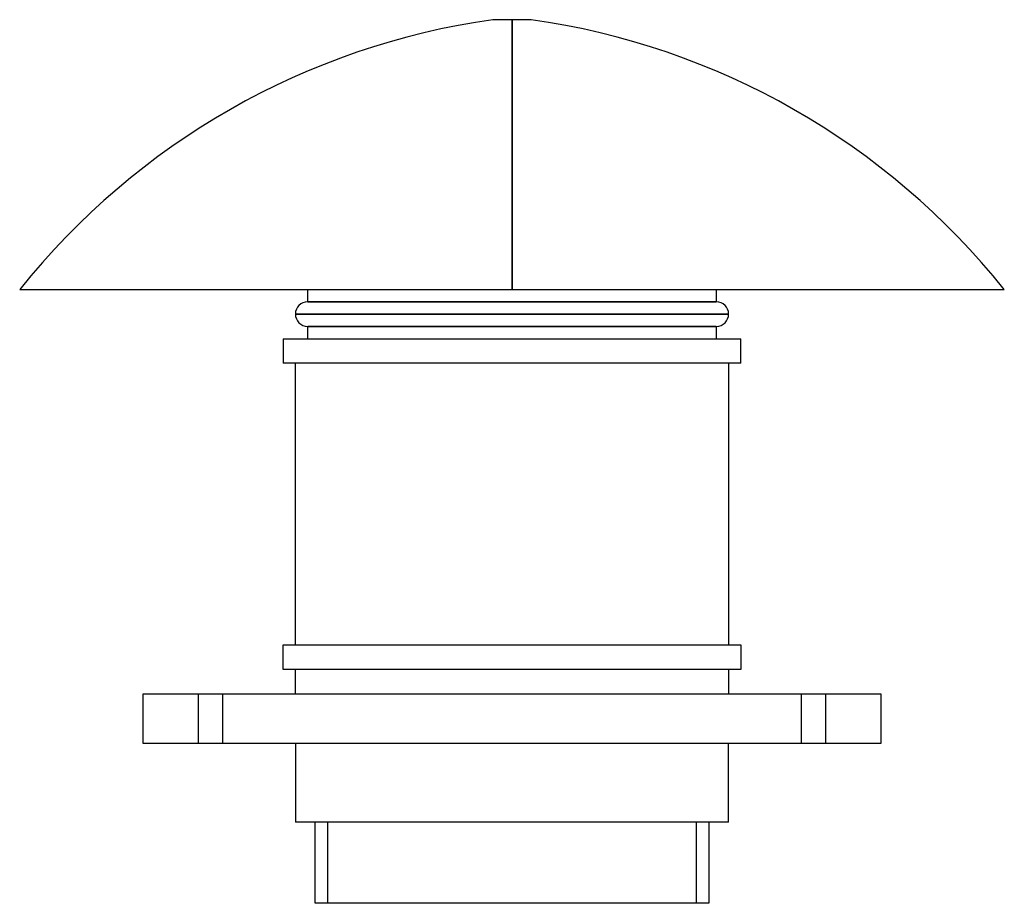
# Model space of a CAD drawing. Header units: millimetres. Extents: x -200 to 200, y -65 to 294.
import ezdxf

# ---------------------------------------------------------------- set-up
doc = ezdxf.new("R2010")
doc.units = ezdxf.units.MM
doc.layers.add('MAIN-1', color=7, linetype='Continuous')
doc.layers.add('MAIN-2', color=7, linetype='Continuous')

msp = doc.modelspace()

# ---------------------------------------------------------------- linework, layer by layer
at = {"layer": 'MAIN-1'}
for p, q in [((0, 294), (-7.8, 294)), ((0, 294), (0, 184.4)), ((7.8, 294), (0, 294)), ((-200, 184.4), (0, 184.4)), ((-83, 179.4), (-83, 184.4)), ((0, 184.4), (200, 184.4)), ((83, 184.4), (83, 179.4)), ((-83, 179.4), (83, 179.4)), ((-88, 174.4), (88, 174.4)), ((83, 169.4), (-83, 169.4)), ((-83, 164.4), (-83, 169.4)), ((83, 169.4), (83, 164.4)), ((-93, 164.4), (-93, 154.4)), ((-93, 164.4), (93, 164.4)), ((93, 154.4), (93, 164.4)), ((93, 154.4), (-93, 154.4)), ((-88, 40), (-88, 154.4)), ((88, 154.4), (88, 40)), ((-93, 40), (93, 40)), ((-93, 30), (-93, 40)), ((93, 40), (93, 30)), ((93, 30), (-93, 30)), ((-88, 20), (-88, 30)), ((88, 30), (88, 20)), ((-150, 20), (-150, 0)), ((150, 20), (-150, 20)), ((150, 0), (150, 20)), ((-150, 0), (150, 0)), ((-88, 0), (-88, -32)), ((88, -32), (88, 0)), ((88, -32), (-88, -32)), ((-80, -65), (-80, -32)), ((80, -32), (80, -65)), ((80, -65), (-80, -65))]:
    msp.add_line(p, q, dxfattribs=at)
for centre, radius, start, end in [((34.24, -3.04), 300, 98.055, 141.3325), ((-34.24, -3.04), 300, 38.6675, 81.9449), ((-83, 174.4), 5, 90, 180), ((83, 174.4), 5, 0, 90), ((-83, 174.4), 5, 180, 270), ((83, 174.4), 5, 270, 0)]:
    msp.add_arc(centre, radius, start, end, dxfattribs=at)
at = {"layer": 'MAIN-2'}
for p, q in [((0, 184.4), (0, 294)), ((83, 179.4), (-83, 179.4)), ((88, 174.4), (-88, 174.4)), ((-83, 169.4), (83, 169.4)), ((-150, 20), (-150, 20)), ((-127.5, 20), (-127.5, 0)), ((-127.5, 20), (-127.5, 0)), ((-117.5, 0), (-117.5, 20)), ((-117.5, 0), (-117.5, 20)), ((117.5, 20), (117.5, 0)), ((117.5, 20), (117.5, 0)), ((127.5, 0), (127.5, 20)), ((127.5, 0), (127.5, 20)), ((150, 20), (150, 20)), ((-150, 0), (-150, 0)), ((150, 0), (150, 0)), ((-75, -32), (-75, -65)), ((75, -32), (-75, -32)), ((75, -65), (75, -32))]:
    msp.add_line(p, q, dxfattribs=at)

doc.saveas('drawing.dxf')
